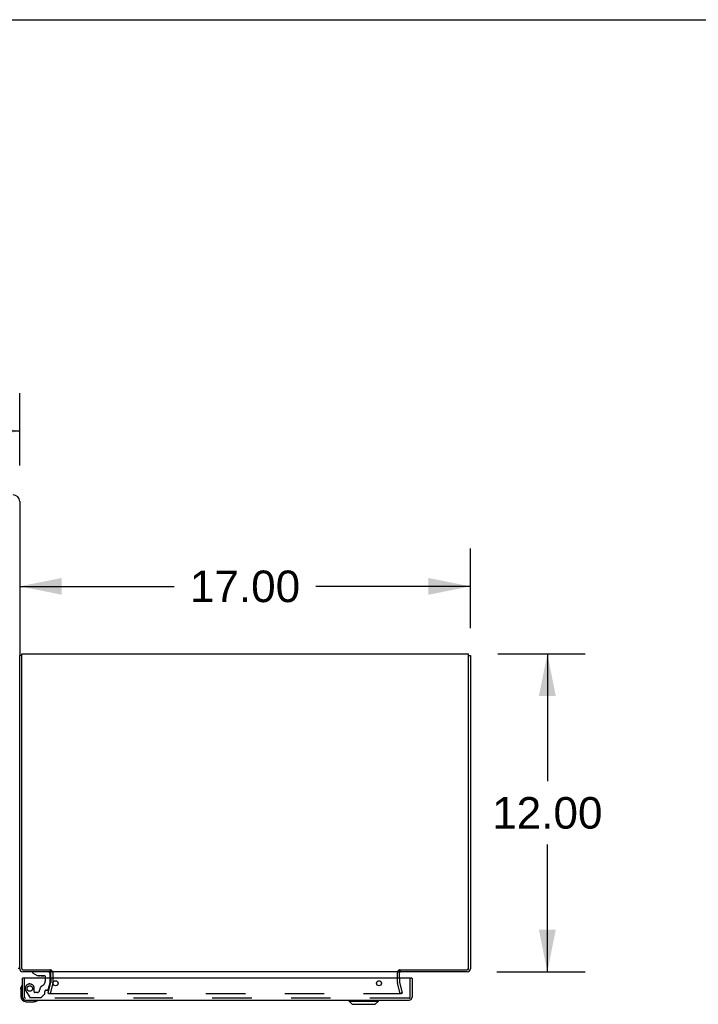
# Model space of a CAD drawing. Header units: inches. Extents: x 0 to 270, y 0 to 175.
# Tile 87 of 95: x 111 to 137, y 137 to 175. Entities that reach past the tile are written whole.
import ezdxf

# ---------------------------------------------------------------- set-up
doc = ezdxf.new("R2010")
doc.units = ezdxf.units.IN
doc.header["$LTSCALE"] = 14.84127
doc.header["$MEASUREMENT"] = 0
doc.linetypes.add('HIDDEN', pattern=[0.2, 0.1, -0.1])
doc.layers.get('0').update_dxf_attribs({"linetype": 'CONTINUOUS'})
for name, color, linetype in [('DEFAULT_2', 8, 'HIDDEN'), ('DIMENSIONS', 7, 'CONTINUOUS'), ('EXR_ENCLOSURE_DOOR_ASSEMBLY', 7, 'CONTINUOUS')]:
    doc.layers.add(name, color=color, linetype=linetype)
doc.styles.get("Standard").update_dxf_attribs({"font": 'arial.ttf'})
doc.dimstyles.new('DIMSTYLE_1', dxfattribs={"dimtxt": 1.190476, "dimasz": 1.587302, "dimexe": 0.09, "dimexo": 0.07, "dimgap": 0.0375, "dimtad": 0, "dimtih": 1, "dimtoh": 1, "dimzin": 4, "dimdsep": 46, "dimtxsty": 'Standard', "dimblk": '_FILLED', "dimblk1": '_FILLED', "dimblk2": '_FILLED', "dimcen": 0.09, "dimadec": 3, "dimazin": 1, "dimtfac": 1, "dimtdec": 3, "dimtofl": 0, "dimtmove": 0, "dimatfit": 3, "dimldrblk": '_FILLED', "dimfxl": 0, "dimtolj": 1, "dimtzin": 4, "dimarcsym": 0})

# ---------------------------------------------------------------- blocks, each defined once
blk = doc.blocks.new('_FILLED')
at = {"color": 0, "linetype": 'ByBlock'}
blk.add_solid([(0, 0), (-1, 0.2), (-1, -0.2)], dxfattribs=at)
blk = doc.blocks.new('*D1')
at = {"layer": 'DIMENSIONS', "color": 2, "linetype": 'Continuous'}
for p, q in [((45.215, 157.782), (45.215, 160.509)), ((110.965, 157.782), (110.965, 160.509)), ((45.215, 159.081), (75.415, 159.081)), ((110.965, 159.081), (80.765, 159.081))]:
    blk.add_line(p, q, dxfattribs=at)
at = {"layer": 'DIMENSIONS', "color": 2, "linetype": 'Continuous', "xscale": 1.5873015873, "yscale": 1.5873015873, "zscale": 1.5873015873, "rotation": 180}
blk.add_blockref('_FILLED', (45.215, 159.081), dxfattribs=at)
at = {"layer": 'DIMENSIONS', "color": 2, "linetype": 'Continuous', "xscale": 1.5873015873, "yscale": 1.5873015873, "zscale": 1.5873015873}
blk.add_blockref('_FILLED', (110.965, 159.081), dxfattribs=at)
at = {"layer": 'DIMENSIONS', "color": 2, "linetype": 'Continuous', "insert": (78.09, 159.676), "char_height": 1.1905, "width": 4.16003, "attachment_point": 2, "line_spacing_factor": 0.9}
blk.add_mtext('65.75', dxfattribs=at)
blk = doc.blocks.new('*D14')
at = {"layer": 'DIMENSIONS', "color": 2, "linetype": 'Continuous'}
for p, q in [((127.965, 151.639), (127.965, 154.648)), ((110.965, 153.219), (116.79, 153.219)), ((127.965, 153.219), (122.14, 153.219))]:
    blk.add_line(p, q, dxfattribs=at)
at = {"layer": 'DIMENSIONS', "color": 2, "linetype": 'Continuous', "xscale": 1.5873015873, "yscale": 1.5873015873, "zscale": 1.5873015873, "rotation": 180}
blk.add_blockref('_FILLED', (110.965, 153.219), dxfattribs=at)
at = {"layer": 'DIMENSIONS', "color": 2, "linetype": 'Continuous', "xscale": 1.5873015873, "yscale": 1.5873015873, "zscale": 1.5873015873}
blk.add_blockref('_FILLED', (127.965, 153.219), dxfattribs=at)
at = {"layer": 'DIMENSIONS', "color": 2, "linetype": 'Continuous', "insert": (119.465, 153.814), "char_height": 1.1905, "width": 4.16003, "attachment_point": 2, "line_spacing_factor": 0.9}
blk.add_mtext('17.00', dxfattribs=at)
blk = doc.blocks.new('*D15')
at = {"layer": 'DIMENSIONS', "color": 2, "linetype": 'Continuous'}
for p, q in [((129.001, 150.671), (132.299, 150.671)), ((130.87, 150.671), (130.87, 145.862)), ((130.87, 138.671), (130.87, 143.481)), ((128.959, 138.671), (132.299, 138.671))]:
    blk.add_line(p, q, dxfattribs=at)
at = {"layer": 'DIMENSIONS', "color": 2, "linetype": 'Continuous', "xscale": 1.5873015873, "yscale": 1.5873015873, "zscale": 1.5873015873}
for p, rotation in [((130.87, 150.671), 90), ((130.87, 138.671), 270)]:
    blk.add_blockref('_FILLED', p, dxfattribs=dict(at, rotation=rotation))
at = {"layer": 'DIMENSIONS', "color": 2, "linetype": 'Continuous', "insert": (130.87, 145.266), "char_height": 1.1905, "width": 4.16003, "attachment_point": 2, "line_spacing_factor": 0.9}
blk.add_mtext('12.00', dxfattribs=at)

msp = doc.modelspace()

# ---------------------------------------------------------------- linework, layer by layer
at = {"color": 7, "linetype": 'Continuous'}
for p, q in [((0, 174.6032), (269.8413, 174.6032)), ((110.9649, 156.4211), (110.9649, 150.606)), ((111.0399, 150.6081), (110.9649, 150.6081)), ((127.8899, 150.6081), (127.9649, 150.6081)), ((110.9649, 138.7961), (110.9024, 138.7961)), ((112.1129, 138.7461), (112.1129, 138.6711)), ((112.1215, 138.7417), (112.1132, 138.7021)), ((125.3083, 138.7417), (125.3169, 138.7007)), ((125.3169, 138.7461), (125.3169, 138.6711))]:
    msp.add_line(p, q, dxfattribs=at)
at = {"color": 3, "linetype": 'Continuous'}
for p, q in [((110.9649, 138.7881), (110.9649, 150.606)), ((111.0399, 150.6711), (127.8899, 150.6711)), ((111.0399, 138.7911), (111.0399, 150.6711)), ((127.8899, 138.7911), (127.8899, 150.6711)), ((127.9649, 150.6081), (127.9649, 138.7881)), ((112.1129, 138.6711), (111.0819, 138.6711)), ((111.0849, 138.7461), (112.1169, 138.7461)), ((112.1191, 138.744), (112.1169, 138.7461)), ((112.1218, 138.7415), (112.1191, 138.744)), ((112.1399, 138.4281), (112.1399, 138.7242)), ((125.2899, 138.6711), (112.1399, 138.6711)), ((125.2899, 138.4281), (125.2899, 138.7242)), ((125.2991, 138.7333), (125.3021, 138.736)), ((125.3021, 138.736), (125.308, 138.7415)), ((125.308, 138.7415), (125.3107, 138.744)), ((125.3107, 138.744), (125.3129, 138.7461)), ((125.3129, 138.7461), (127.8449, 138.7461)), ((127.8479, 138.6711), (125.3169, 138.6711))]:
    msp.add_line(p, q, dxfattribs=at)
for points in [[(112.1065, 138.6702), (112.1074, 138.6701), (112.1084, 138.6702), (112.1095, 138.6704), (112.1106, 138.6707), (112.1117, 138.6709), (112.1129, 138.6711)], [(112.1399, 138.7242), (112.1383, 138.7258), (112.1368, 138.7273), (112.1353, 138.7289), (112.1337, 138.7304), (112.1322, 138.7318), (112.1306, 138.7333), (112.1291, 138.7347), (112.1218, 138.7415)], [(125.2899, 138.7242), (125.2914, 138.7258), (125.293, 138.7273), (125.2945, 138.7289), (125.2961, 138.7304), (125.2976, 138.7318), (125.2991, 138.7333)], [(125.3233, 138.6702), (125.323, 138.6701), (125.3227, 138.6701), (125.3223, 138.6701), (125.3219, 138.6701), (125.3214, 138.6702), (125.3209, 138.6703), (125.3204, 138.6704), (125.3199, 138.6705), (125.3194, 138.6706), (125.3189, 138.6708), (125.3183, 138.6709), (125.3178, 138.671), (125.3173, 138.671), (125.3169, 138.6711)]]:
    msp.add_lwpolyline(points, dxfattribs=at)
at = {"color": 7, "linetype": 'Continuous'}
for points in [[(112.1183, 138.7447), (112.117, 138.7452), (112.1156, 138.7456)], [(125.3115, 138.7447), (125.3122, 138.745), (125.3129, 138.7452), (125.3136, 138.7454), (125.3142, 138.7456), (125.3148, 138.7458), (125.3154, 138.7459), (125.316, 138.746), (125.3165, 138.746)]]:
    msp.add_lwpolyline(points, dxfattribs=at)
for centre, radius, start, end in [((110.7149, 156.4211), 0.25, 0, 90), ((111.0819, 138.7881), 0.042, 180, 270), ((127.8479, 138.7881), 0.042, 270, 360)]:
    msp.add_arc(centre, radius, start, end, dxfattribs=at)
at = {"color": 3, "linetype": 'Continuous'}
for centre, radius, start, end in [((111.0819, 138.7881), 0.117, 180, 270), ((111.0849, 138.7911), 0.045, 180, 270), ((112.0979, 138.6291), 0.042, 78.17863, 90), ((112.0979, 138.6291), 0.042, 0, 75.16665), ((125.3319, 138.6291), 0.042, 90, 180), ((127.8449, 138.7911), 0.045, 270, 360), ((127.8479, 138.7881), 0.117, 270, 360)]:
    msp.add_arc(centre, radius, start, end, dxfattribs=at)
at = {"layer": 'DEFAULT_2', "color": 8, "linetype": 'HIDDEN'}
for p, q in [((112.2149, 138.6291), (112.2149, 138.2704)), ((125.2149, 138.2704), (125.2149, 138.6291)), ((112.0356, 137.8778), (112.139, 138.2639)), ((112.2115, 138.2445), (112.108, 137.8584)), ((112.1399, 138.4281), (112.1399, 138.2704)), ((125.3218, 137.8584), (125.2183, 138.2445)), ((125.2899, 138.4281), (125.2899, 138.2704)), ((125.2907, 138.2639), (125.3942, 137.8778)), ((112.0356, 137.8778), (112.108, 137.8584)), ((112.0562, 137.8584), (125.3736, 137.8584)), ((125.3942, 137.8778), (125.3218, 137.8584))]:
    msp.add_line(p, q, dxfattribs=at)
for points in [[(112.0412, 137.8729), (112.0412, 137.8736), (112.0413, 137.875), (112.0416, 137.8765)], [(112.0562, 137.8584), (112.0547, 137.8585), (112.0532, 137.8587), (112.0517, 137.8591), (112.0503, 137.8596), (112.0489, 137.8602), (112.0476, 137.861), (112.0464, 137.8619), (112.0453, 137.8629), (112.0443, 137.864), (112.0435, 137.8652), (112.0427, 137.8665), (112.0421, 137.8678), (112.0417, 137.8692), (112.0414, 137.8707), (112.0412, 137.8721), (112.0412, 137.8729)], [(125.3886, 137.8729), (125.3886, 137.8721), (125.3884, 137.8707), (125.3881, 137.8692), (125.3877, 137.8678), (125.3871, 137.8665), (125.3863, 137.8652), (125.3854, 137.864), (125.3845, 137.8629), (125.3834, 137.8619), (125.3822, 137.861), (125.3809, 137.8602), (125.3795, 137.8596), (125.3781, 137.8591), (125.3766, 137.8587), (125.3751, 137.8585), (125.3736, 137.8584)], [(125.3882, 137.8765), (125.3885, 137.875), (125.3886, 137.8736), (125.3886, 137.8729)]]:
    msp.add_lwpolyline(points, dxfattribs=at)
for centre, radius, start, end in [((112.0979, 138.6291), 0.117, 0, 78.17863), ((125.3319, 138.6291), 0.117, 101.82137, 180), ((112.1149, 138.2704), 0.025, 345, 360), ((112.1149, 138.2704), 0.1, 345, 360), ((125.3149, 138.2704), 0.1, 180, 195), ((125.3149, 138.2704), 0.025, 180, 195)]:
    msp.add_arc(centre, radius, start, end, dxfattribs=at)
at = {"layer": 'EXR_ENCLOSURE_DOOR_ASSEMBLY', "color": 7, "linetype": 'Continuous'}
for p, q in [((111.4434, 138.6711), (111.4434, 138.6321)), ((111.4434, 138.6321), (111.6194, 138.5331)), ((111.0844, 138.4281), (111.0694, 138.4281)), ((111.6194, 138.5331), (111.8964, 138.5331)), ((111.7779, 138.5166), (111.7079, 138.5166)), ((111.7779, 138.5166), (111.7783, 138.5166)), ((111.7783, 138.5166), (111.8479, 138.5166)), ((111.9274, 138.5021), (111.9274, 138.4281)), ((112.1124, 138.4281), (112.1124, 138.5921)), ((125.7544, 138.4281), (125.7694, 138.4281)), ((111.0094, 138.0324), (111.0123, 138.0703)), ((111.0094, 138.0324), (111.0094, 137.7431)), ((111.0561, 138.168), (111.0544, 138.1613)), ((111.2094, 137.5431), (111.4987, 137.5431)), ((111.5367, 137.5459), (111.4987, 137.5431)), ((111.6276, 137.5881), (111.6343, 137.5897)), ((123.3932, 137.5637), (123.3932, 137.6031)), ((123.3932, 137.5637), (124.4956, 137.5637)), ((123.5113, 137.4456), (123.3932, 137.5637)), ((124.3775, 137.4456), (124.4956, 137.5637)), ((124.4956, 137.5637), (124.4956, 137.6031)), ((123.5113, 137.4456), (124.3775, 137.4456))]:
    msp.add_line(p, q, dxfattribs=at)
at = {"layer": 'EXR_ENCLOSURE_DOOR_ASSEMBLY', "color": 3, "linetype": 'Continuous'}
for p, q in [((111.0694, 137.7201), (111.0694, 138.4281)), ((125.7544, 138.4281), (111.0844, 138.4281)), ((125.7694, 138.4281), (125.7694, 137.7201)), ((111.1864, 137.6031), (125.6524, 137.6031))]:
    msp.add_line(p, q, dxfattribs=at)
at = {"layer": 'EXR_ENCLOSURE_DOOR_ASSEMBLY', "color": 8, "linetype": 'HIDDEN'}
for p, q in [((111.1444, 137.7201), (111.1444, 138.4281)), ((111.9274, 138.4281), (111.9274, 138.318)), ((112.0438, 138.005), (112.1124, 138.2611)), ((112.1124, 138.2611), (112.1124, 138.4281)), ((125.6944, 137.7201), (125.6944, 138.4281)), ((111.1954, 137.9551), (111.33, 137.7221)), ((111.5164, 137.9081), (111.5164, 138.0411)), ((111.6264, 137.8921), (111.5324, 137.8921)), ((111.9104, 137.8451), (111.9104, 137.9231)), ((111.9694, 137.9821), (112.0138, 137.9821)), ((125.6524, 137.6781), (111.1864, 137.6781)), ((111.3559, 137.7071), (111.7682, 137.7071)), ((111.7895, 137.7158), (111.9045, 137.8309))]:
    msp.add_line(p, q, dxfattribs=at)
at = {"layer": 'EXR_ENCLOSURE_DOOR_ASSEMBLY', "color": 3, "linetype": 'Continuous'}
for centre in [(112.3194, 138.2401), (124.5194, 138.2401)]:
    msp.add_circle(centre, 0.094, dxfattribs=at)
at = {"layer": 'EXR_ENCLOSURE_DOOR_ASSEMBLY', "color": 8, "linetype": 'HIDDEN'}
msp.add_circle((111.3444, 138.0411), 0.103, dxfattribs=at)
at = {"layer": 'EXR_ENCLOSURE_DOOR_ASSEMBLY', "color": 7, "linetype": 'Continuous'}
for centre, radius, start, end in [((112.0334, 138.5921), 0.079, 0, 90), ((111.7079, 138.6066), 0.09, 234.81225, 270), ((111.8479, 138.6066), 0.09, 270, 304.92318), ((111.8964, 138.5021), 0.031, 0, 90), ((111.2594, 138.0324), 0.25, 149.11011, 180), ((111.0577, 138.1531), 0.015, 96.37959, 149.11011), ((111.0544, 138.1531), 0.015, 0, 83.62041), ((111.2094, 137.7431), 0.2, 180, 270), ((111.4987, 137.7931), 0.25, 270, 300.88989), ((111.6194, 137.5881), 0.015, 6.37959, 90), ((111.6194, 137.5914), 0.015, 300.88989, 353.62041)]:
    msp.add_arc(centre, radius, start, end, dxfattribs=at)
at = {"layer": 'EXR_ENCLOSURE_DOOR_ASSEMBLY', "color": 8, "linetype": 'HIDDEN'}
for centre, radius, start, end in [((111.7394, 138.318), 0.188, 295.7418, 360), ((111.3444, 138.0411), 0.172, 0, 210), ((111.5324, 137.9081), 0.016, 180, 270), ((111.6264, 137.9821), 0.09, 270, 360), ((111.9014, 137.9821), 0.185, 115.7418, 180), ((111.9694, 137.9231), 0.059, 90, 180), ((112.0138, 138.0131), 0.031, 270, 345), ((111.1864, 137.7201), 0.042, 180, 270), ((111.3559, 137.7371), 0.03, 210, 270), ((111.7682, 137.7371), 0.03, 270, 315), ((111.8904, 137.8451), 0.02, 315, 360), ((125.6524, 137.7201), 0.042, 270, 360)]:
    msp.add_arc(centre, radius, start, end, dxfattribs=at)
at = {"layer": 'EXR_ENCLOSURE_DOOR_ASSEMBLY', "color": 3, "linetype": 'Continuous'}
for centre, start, end in [((111.1864, 137.7201), 180, 270), ((125.6524, 137.7201), 270, 360)]:
    msp.add_arc(centre, 0.117, start, end, dxfattribs=at)

# ---------------------------------------------------------------- dimensions: what is measured, and where the dimension line sits
at = {"layer": 'DIMENSIONS', "color": 2, "linetype": 'Continuous'}
for base, p1, p2, picture, middle in [((110.9649, 159.0806), (45.2149, 160.5792), (110.9649, 160.5792), '*D1', (78.0852, 159.074)), ((127.9649, 153.2192), (110.9649, 156.4211), (127.9649, 151.5692), '*D14', (119.5155, 153.2126))]:
    dim = msp.add_linear_dim(base=base, p1=p1, p2=p2, dimstyle='DIMSTYLE_1', dxfattribs=at)
    dim.commit()
    dim.dimension.update_dxf_attribs({"geometry": picture, "text_midpoint": middle, "dimtype": 160})
dim = msp.add_linear_dim(base=(130.8703, 138.6711), p1=(128.931, 150.6711), p2=(128.889, 138.6711), angle=270, dimstyle='DIMSTYLE_1', dxfattribs=at)
dim.commit()
dim.dimension.update_dxf_attribs({"geometry": '*D15', "text_midpoint": (130.9208, 144.6644), "dimtype": 160})

doc.saveas('drawing.dxf')
